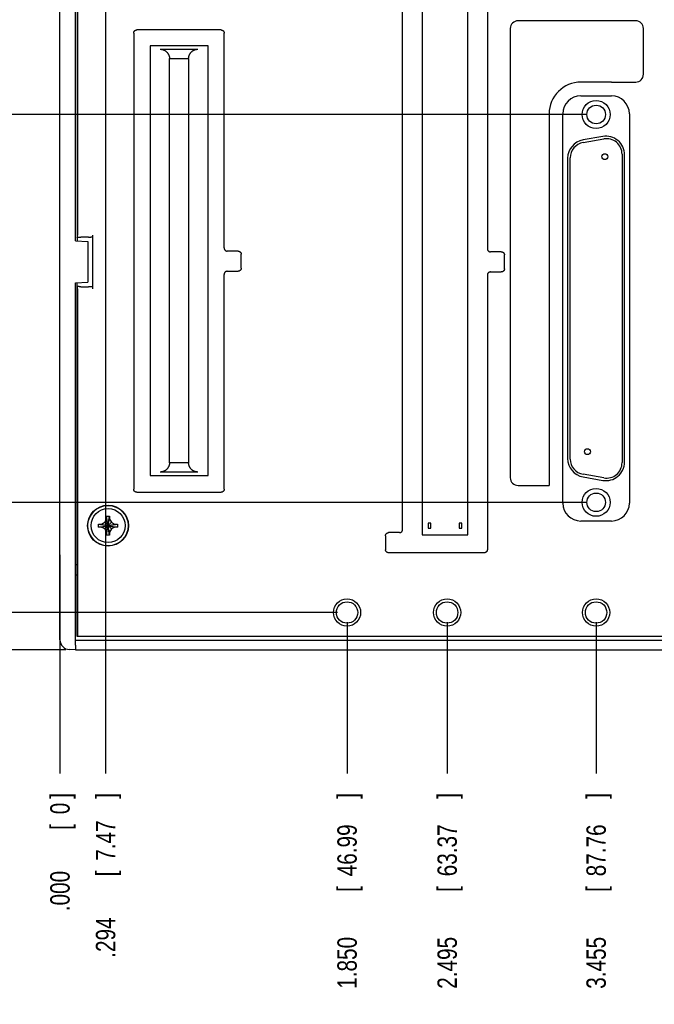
# Model space of a CAD drawing. Header units: inches. Extents: x 0 to 34, y 0 to 22.
# Tile 3 of 29: x 7.2 to 11.3, y 12.1 to 18.5. Entities that reach past the tile are written whole.
import ezdxf

# ---------------------------------------------------------------- set-up
doc = ezdxf.new("R2010")
doc.units = ezdxf.units.IN
doc.header["$LTSCALE"] = 1.87
doc.header["$MEASUREMENT"] = 0
doc.layers.get('0').update_dxf_attribs({"linetype": 'CONTINUOUS'})
doc.layers.add('DIMENSIONS', color=7, linetype='CONTINUOUS')
doc.styles.get("Standard").update_dxf_attribs({"font": 'txt', "width": 0.8})
doc.dimstyles.new('DIMSTYLE_1', dxfattribs={"dimtxt": 0.125, "dimasz": 0.18, "dimexe": 0.18, "dimexo": 0.0625, "dimgap": 0.09, "dimtad": 0, "dimtih": 1, "dimtoh": 1, "dimdec": 3, "dimzin": 4, "dimdsep": 46, "dimtxsty": 'STANDARD', "dimblk": '_FILLED', "dimblk1": '_FILLED', "dimblk2": '_FILLED', "dimcen": 0.09, "dimadec": 0, "dimazin": 0, "dimtp": 0.01, "dimtm": 0.01, "dimtfac": 1, "dimtdec": 3, "dimtofl": 0, "dimtmove": 0, "dimatfit": 3, "dimldrblk": '_FILLED', "dimfxl": 1, "dimtolj": 1, "dimtzin": 4, "dimarcsym": 0})

# ---------------------------------------------------------------- blocks, each defined once
blk = doc.blocks.new('*D18')
at = {"layer": 'DIMENSIONS', "color": 2, "linetype": 'CONTINUOUS'}
blk.add_line((7.7324, 19.125), (7.7324, 13.6295), dxfattribs=at)
at = {"layer": 'DIMENSIONS', "color": 2, "linetype": 'CONTINUOUS', "width": 0.8}
for s, p in [(']', (7.7949, 13.467)), ('7.47', (7.7949, 13.067)), ('[', (7.7949, 12.967)), ('.294', (7.7949, 12.442))]:
    blk.add_text(s, height=0.125, rotation=90, dxfattribs=at).set_placement(p)
blk = doc.blocks.new('_FILLED')
at = {"color": 0, "linetype": 'BYBLOCK'}
blk.add_solid([(0, 0), (-1, 0.174), (-1, -0.174)], dxfattribs=at)
blk = doc.blocks.new('*D19')
at = {"layer": 'DIMENSIONS', "color": 2, "linetype": 'CONTINUOUS'}
blk.add_line((7.4384, 15.0383), (7.4384, 13.6295), dxfattribs=at)
at = {"layer": 'DIMENSIONS', "color": 2, "linetype": 'CONTINUOUS', "width": 0.8}
for s, p in [(']', (7.5009, 13.467)), ('0', (7.5009, 13.367)), ('[', (7.5009, 13.267)), ('.000', (7.5009, 12.742))]:
    blk.add_text(s, height=0.125, rotation=90, dxfattribs=at).set_placement(p)
blk = doc.blocks.new('*D20')
at = {"layer": 'DIMENSIONS', "color": 2, "linetype": 'CONTINUOUS'}
blk.add_line((9.2884, 14.605), (9.2884, 13.6295), dxfattribs=at)
at = {"layer": 'DIMENSIONS', "color": 2, "linetype": 'CONTINUOUS', "width": 0.8}
for s, p in [(']', (9.3509, 13.467)), ('46.99', (9.3509, 12.967)), ('[', (9.3509, 12.867)), ('1.850', (9.3509, 12.242))]:
    blk.add_text(s, height=0.125, rotation=90, dxfattribs=at).set_placement(p)
blk = doc.blocks.new('*D21')
at = {"layer": 'DIMENSIONS', "color": 2, "linetype": 'CONTINUOUS'}
blk.add_line((9.9334, 14.605), (9.9334, 13.6295), dxfattribs=at)
at = {"layer": 'DIMENSIONS', "color": 2, "linetype": 'CONTINUOUS', "width": 0.8}
for s, p in [(']', (9.9959, 13.467)), ('63.37', (9.9959, 12.967)), ('[', (9.9959, 12.867)), ('2.495', (9.9959, 12.242))]:
    blk.add_text(s, height=0.125, rotation=90, dxfattribs=at).set_placement(p)
blk = doc.blocks.new('*D22')
at = {"layer": 'DIMENSIONS', "color": 2, "linetype": 'CONTINUOUS'}
blk.add_line((10.8934, 14.605), (10.8934, 13.6295), dxfattribs=at)
at = {"layer": 'DIMENSIONS', "color": 2, "linetype": 'CONTINUOUS', "width": 0.8}
for s, p in [(']', (10.9559, 13.467)), ('87.76', (10.9559, 12.967)), ('[', (10.9559, 12.867)), ('3.455', (10.9559, 12.242))]:
    blk.add_text(s, height=0.125, rotation=90, dxfattribs=at).set_placement(p)
blk = doc.blocks.new('*D23')
at = {"layer": 'DIMENSIONS', "color": 2, "linetype": 'CONTINUOUS'}
blk.add_line((11.8534, 14.605), (11.8534, 13.6295), dxfattribs=at)
at = {"layer": 'DIMENSIONS', "color": 2, "linetype": 'CONTINUOUS', "width": 0.8}
for s, p in [(']', (11.9159, 13.467)), ('112.14', (11.9159, 12.867)), ('[', (11.9159, 12.767)), ('4.415', (11.9159, 12.142))]:
    blk.add_text(s, height=0.125, rotation=90, dxfattribs=at).set_placement(p)
blk = doc.blocks.new('*D24')
at = {"layer": 'DIMENSIONS', "color": 2, "linetype": 'CONTINUOUS'}
blk.add_line((12.8134, 14.605), (12.8134, 13.6295), dxfattribs=at)
at = {"layer": 'DIMENSIONS', "color": 2, "linetype": 'CONTINUOUS', "width": 0.8}
for s, p in [(']', (12.8759, 13.467)), ('136.53', (12.8759, 12.867)), ('[', (12.8759, 12.767)), ('5.375', (12.8759, 12.142))]:
    blk.add_text(s, height=0.125, rotation=90, dxfattribs=at).set_placement(p)
blk = doc.blocks.new('*D25')
at = {"layer": 'DIMENSIONS', "color": 2, "linetype": 'CONTINUOUS'}
blk.add_line((13.7734, 14.605), (13.7734, 13.6295), dxfattribs=at)
at = {"layer": 'DIMENSIONS', "color": 2, "linetype": 'CONTINUOUS', "width": 0.8}
for s, p in [(']', (13.8359, 13.467)), ('160.91', (13.8359, 12.867)), ('[', (13.8359, 12.767)), ('6.335', (13.8359, 12.142))]:
    blk.add_text(s, height=0.125, rotation=90, dxfattribs=at).set_placement(p)
blk = doc.blocks.new('*D26')
at = {"layer": 'DIMENSIONS', "color": 2, "linetype": 'CONTINUOUS'}
blk.add_line((14.7334, 14.605), (14.7334, 13.6295), dxfattribs=at)
at = {"layer": 'DIMENSIONS', "color": 2, "linetype": 'CONTINUOUS', "width": 0.8}
for s, p in [(']', (14.7959, 13.467)), ('185.29', (14.7959, 12.867)), ('[', (14.7959, 12.767)), ('7.295', (14.7959, 12.142))]:
    blk.add_text(s, height=0.125, rotation=90, dxfattribs=at).set_placement(p)
blk = doc.blocks.new('*D27')
at = {"layer": 'DIMENSIONS', "color": 2, "linetype": 'CONTINUOUS'}
blk.add_line((15.6934, 14.605), (15.6934, 13.6295), dxfattribs=at)
at = {"layer": 'DIMENSIONS', "color": 2, "linetype": 'CONTINUOUS', "width": 0.8}
for s, p in [(']', (15.7559, 13.467)), ('209.68', (15.7559, 12.867)), ('[', (15.7559, 12.767)), ('8.255', (15.7559, 12.142))]:
    blk.add_text(s, height=0.125, rotation=90, dxfattribs=at).set_placement(p)
blk = doc.blocks.new('*D28')
at = {"layer": 'DIMENSIONS', "color": 2, "linetype": 'CONTINUOUS'}
blk.add_line((16.6534, 14.605), (16.6534, 13.6295), dxfattribs=at)
at = {"layer": 'DIMENSIONS', "color": 2, "linetype": 'CONTINUOUS', "width": 0.8}
for s, p in [(']', (16.7159, 13.467)), ('234.06', (16.7159, 12.867)), ('[', (16.7159, 12.767)), ('9.215', (16.7159, 12.142))]:
    blk.add_text(s, height=0.125, rotation=90, dxfattribs=at).set_placement(p)
blk = doc.blocks.new('*D29')
at = {"layer": 'DIMENSIONS', "color": 2, "linetype": 'CONTINUOUS'}
blk.add_line((9.2259, 14.6675), (6.7509, 14.6675), dxfattribs=at)
at = {"layer": 'DIMENSIONS', "color": 2, "linetype": 'CONTINUOUS', "width": 0.8}
for s, p in [('.240', (5.6634, 14.605)), ('[', (6.1884, 14.605)), ('6.1', (6.2884, 14.605)), (']', (6.5884, 14.605))]:
    blk.add_text(s, height=0.125, dxfattribs=at).set_placement(p)
blk = doc.blocks.new('*D30')
at = {"layer": 'DIMENSIONS', "color": 2, "linetype": 'CONTINUOUS'}
blk.add_line((7.4759, 14.4275), (6.7509, 14.4275), dxfattribs=at)
at = {"layer": 'DIMENSIONS', "color": 2, "linetype": 'CONTINUOUS', "width": 0.8}
for s, p in [('.000', (5.8634, 14.365)), ('[', (6.3884, 14.365)), ('0', (6.4884, 14.365)), (']', (6.5884, 14.365))]:
    blk.add_text(s, height=0.125, dxfattribs=at).set_placement(p)
blk = doc.blocks.new('*D31')
at = {"layer": 'DIMENSIONS', "color": 2, "linetype": 'CONTINUOUS'}
blk.add_line((10.8309, 15.3775), (6.7509, 15.3775), dxfattribs=at)
at = {"layer": 'DIMENSIONS', "color": 2, "linetype": 'CONTINUOUS', "width": 0.8}
for s, p in [('.950', (5.4634, 15.315)), ('[', (5.9884, 15.315)), ('24.13', (6.0884, 15.315)), (']', (6.5884, 15.315))]:
    blk.add_text(s, height=0.125, dxfattribs=at).set_placement(p)
blk = doc.blocks.new('*D32')
at = {"layer": 'DIMENSIONS', "color": 2, "linetype": 'CONTINUOUS'}
blk.add_line((10.8309, 17.8775), (6.7509, 17.8775), dxfattribs=at)
at = {"layer": 'DIMENSIONS', "color": 2, "linetype": 'CONTINUOUS', "width": 0.8}
for s, p in [('3.450', (5.3634, 17.815)), ('[', (5.9884, 17.815)), ('87.63', (6.0884, 17.815)), (']', (6.5884, 17.815))]:
    blk.add_text(s, height=0.125, dxfattribs=at).set_placement(p)
blk = doc.blocks.new('*D33')
at = {"layer": 'DIMENSIONS', "color": 2, "linetype": 'CONTINUOUS'}
blk.add_line((9.8709, 19.1875), (6.7509, 19.1875), dxfattribs=at)
at = {"layer": 'DIMENSIONS', "color": 2, "linetype": 'CONTINUOUS', "width": 0.8}
for s, p in [('4.760', (5.3634, 19.125)), ('[', (5.9884, 19.125)), ('120.9', (6.0884, 19.125)), (']', (6.5884, 19.125))]:
    blk.add_text(s, height=0.125, dxfattribs=at).set_placement(p)
blk = doc.blocks.new('*D34')
at = {"layer": 'DIMENSIONS', "color": 2, "linetype": 'CONTINUOUS'}
blk.add_line((7.6699, 19.1875), (6.7509, 19.1875), dxfattribs=at)
at = {"layer": 'DIMENSIONS', "color": 2, "linetype": 'CONTINUOUS', "width": 0.8}
for s, p in [('4.760', (5.3634, 19.125)), ('[', (5.9884, 19.125)), ('120.9', (6.0884, 19.125)), (']', (6.5884, 19.125))]:
    blk.add_text(s, height=0.125, dxfattribs=at).set_placement(p)

msp = doc.modelspace()

# ---------------------------------------------------------------- linework, layer by layer
at = {"color": 7, "linetype": 'CONTINUOUS'}
for p, q in [((7.4384, 14.4913), (7.4384, 19.3636)), ((7.5384, 17.0625), (7.5384, 19.3975)), ((7.5484, 19.3425), (7.5484, 17.0619)), ((7.5512, 19.3397), (7.5512, 17.1006)), ((10.1924, 18.7825), (10.1924, 17.0125)), ((9.7719, 18.6875), (9.7719, 15.1675)), ((10.0669, 15.1675), (10.0669, 18.6875)), ((9.6464, 15.2025), (9.6464, 18.6525)), ((11.1484, 18.4815), (10.3904, 18.4815)), ((8.4764, 18.4225), (7.9334, 18.4225)), ((10.3404, 18.4315), (10.3404, 15.5365)), ((11.1984, 18.1365), (11.1984, 18.4315)), ((7.9134, 18.4025), (7.9134, 15.4625)), ((8.4964, 17.017), (8.4964, 18.4025)), ((8.0194, 18.3205), (8.0194, 15.5505)), ((8.3924, 18.3205), (8.0194, 18.3205)), ((8.0844, 18.298), (8.3274, 18.298)), ((8.3924, 15.5505), (8.3924, 18.3205)), ((8.1444, 15.633), (8.1444, 18.238)), ((8.1444, 18.238), (8.2674, 18.238)), ((8.2674, 18.238), (8.2674, 15.633)), ((10.9924, 18.0865), (10.7954, 18.0865)), ((10.9924, 18.0861), (11.1484, 18.0865)), ((10.7944, 17.9976), (10.9924, 17.9976)), ((10.5904, 17.8815), (10.5904, 15.4865)), ((10.6792, 15.3725), (10.6792, 17.8825)), ((11.1076, 17.8825), (11.1076, 15.3725)), ((10.809, 17.6965), (10.943, 17.7201)), ((10.9361, 17.7356), (10.8091, 17.7132)), ((10.7099, 17.5951), (10.7099, 15.6598)), ((10.7264, 15.6569), (10.7264, 17.598)), ((11.0604, 17.6216), (11.0604, 15.6333)), ((11.0769, 15.6375), (11.0769, 17.6175)), ((7.5488, 17.0853), (7.5509, 17.0906)), ((7.6234, 17.0875), (7.5738, 17.0875)), ((7.6484, 17.1006), (7.6484, 16.7544)), ((7.5384, 17.0625), (7.6184, 17.0583)), ((7.6184, 17.0583), (7.6184, 16.7966)), ((8.5864, 16.997), (8.5164, 16.997)), ((8.6064, 16.887), (8.6064, 16.977)), ((10.2824, 16.9925), (10.2124, 16.9925)), ((10.3024, 16.8825), (10.3024, 16.9725)), ((8.4964, 15.4625), (8.4964, 16.847)), ((8.5164, 16.867), (8.5864, 16.867)), ((10.1924, 16.8425), (10.1924, 15.0725)), ((10.2124, 16.8625), (10.2824, 16.8625)), ((7.5384, 16.7925), (7.6184, 16.7966)), ((7.5384, 14.4574), (7.5384, 16.7925)), ((7.5484, 14.5125), (7.5484, 16.793)), ((7.5509, 16.7643), (7.5488, 16.7696)), ((7.5738, 16.7675), (7.6234, 16.7675)), ((7.5512, 16.7544), (7.5512, 14.5152)), ((8.2674, 15.633), (8.1444, 15.633)), ((8.0194, 15.5505), (8.3924, 15.5505)), ((8.3274, 15.573), (8.0844, 15.573)), ((10.943, 15.5348), (10.809, 15.5584)), ((10.3904, 15.4865), (10.5911, 15.4865)), ((10.8091, 15.5417), (10.9361, 15.5193)), ((7.9334, 15.4425), (8.4764, 15.4425)), ((7.6876, 15.2369), (7.8093, 15.218)), ((7.6876, 15.218), (7.8093, 15.2369)), ((7.6882, 15.237), (7.7064, 15.237)), ((7.7064, 15.237), (7.727, 15.2488)), ((7.7064, 15.237), (7.7904, 15.218)), ((7.7064, 15.218), (7.7904, 15.237)), ((7.727, 15.2488), (7.7389, 15.2695)), ((7.7698, 15.2061), (7.727, 15.2488)), ((7.727, 15.2061), (7.7698, 15.2488)), ((7.7579, 15.1666), (7.7389, 15.2883)), ((7.7389, 15.1666), (7.7579, 15.2883)), ((7.7389, 15.2695), (7.7389, 15.2877)), ((7.7579, 15.1855), (7.7389, 15.2695)), ((7.7389, 15.1855), (7.7579, 15.2695)), ((7.7579, 15.2877), (7.7579, 15.2695)), ((7.7579, 15.2695), (7.7698, 15.2488)), ((7.7698, 15.2488), (7.7904, 15.237)), ((7.7904, 15.237), (7.8087, 15.237)), ((9.8104, 15.243), (9.8104, 15.212)), ((9.8284, 15.243), (9.8104, 15.243)), ((9.8284, 15.212), (9.8284, 15.243)), ((10.0104, 15.243), (10.0104, 15.212)), ((10.0284, 15.243), (10.0104, 15.243)), ((10.0284, 15.212), (10.0284, 15.243)), ((10.9924, 15.2573), (10.7944, 15.2573)), ((7.7064, 15.218), (7.6882, 15.218)), ((7.727, 15.2061), (7.7064, 15.218)), ((7.7389, 15.1855), (7.727, 15.2061)), ((7.7389, 15.1672), (7.7389, 15.1855)), ((7.7698, 15.2061), (7.7579, 15.1855)), ((7.7579, 15.1855), (7.7579, 15.1672)), ((7.7904, 15.218), (7.7698, 15.2061)), ((7.8087, 15.218), (7.7904, 15.218)), ((9.6264, 15.1825), (9.5564, 15.1825)), ((9.8104, 15.212), (9.8284, 15.212)), ((10.0104, 15.212), (10.0284, 15.212)), ((9.5364, 15.1625), (9.5364, 15.0725)), ((9.7719, 15.1675), (10.0669, 15.1675)), ((10.1724, 15.0525), (9.5564, 15.0525)), ((7.5384, 14.9775), (7.5484, 14.9778)), ((7.5484, 14.9075), (7.5384, 14.9075)), ((17.0184, 14.4875), (7.5384, 14.4875)), ((7.5484, 14.5125), (7.5512, 14.5152)), ((16.9784, 14.5125), (7.5484, 14.5125)), ((7.5512, 14.5152), (17.0056, 14.5152)), ((7.5384, 14.4275), (7.4987, 14.4288)), ((7.5384, 14.4275), (17.0184, 14.4275))]:
    msp.add_line(p, q, dxfattribs=at)
for centre, radius in [((10.8934, 17.8775), 0.09), ((10.8934, 17.8775), 0.06), ((10.9494, 17.6055), 0.019), ((10.8374, 15.704), 0.019), ((10.8934, 15.3775), 0.09), ((10.8934, 15.3775), 0.06), ((7.7484, 15.2275), 0.1317), ((7.7484, 15.2275), 0.13), ((7.7484, 15.2275), 0.1095), ((9.2884, 14.6675), 0.0875), ((9.2884, 14.6675), 0.069), ((9.9334, 14.6675), 0.0875), ((9.9334, 14.6675), 0.069), ((10.8934, 14.6675), 0.0875), ((10.8934, 14.6675), 0.069)]:
    msp.add_circle(centre, radius, dxfattribs=at)
for centre, radius, start, end in [((10.3904, 18.4315), 0.05, 90, 180), ((11.1484, 18.4315), 0.05, 0, 90), ((11.1484, 18.1365), 0.05, 270, 360), ((10.7954, 17.8815), 0.205, 90, 180), ((10.7944, 17.8825), 0.1152, 90, 180), ((10.9924, 17.8825), 0.1152, 0, 90), ((10.8299, 17.5951), 0.12, 100, 180), ((10.9569, 17.6175), 0.12, 0, 100), ((10.9604, 17.6216), 0.1, 0, 100), ((10.8264, 17.598), 0.1, 100, 180), ((10.8299, 15.6598), 0.12, 180, 260), ((10.8264, 15.6569), 0.1, 180, 260), ((10.9569, 15.6375), 0.12, 260, 360), ((10.9604, 15.6333), 0.1, 260, 360), ((10.3904, 15.5365), 0.05, 180, 270), ((10.7944, 15.3725), 0.1152, 180, 270), ((10.9924, 15.3725), 0.1152, 270, 0), ((7.5009, 14.4913), 0.0625, 180, 268)]:
    msp.add_arc(centre, radius, start, end, dxfattribs=at)
for points, knots in [([(7.9134, 18.4025), (7.9134, 18.4031), (7.9135, 18.4044), (7.9138, 18.4064), (7.9142, 18.4083), (7.9149, 18.4101), (7.9157, 18.4119), (7.9168, 18.4136), (7.9179, 18.4152), (7.9192, 18.4166), (7.9207, 18.4179), (7.9223, 18.4191), (7.924, 18.4201), (7.9257, 18.421), (7.9276, 18.4216), (7.9295, 18.4221), (7.9314, 18.4224), (7.9328, 18.4225), (7.9334, 18.4225)], [0, 0, 0, 0, 0.06236, 0.12502, 0.187678, 0.250028, 0.31237, 0.375015, 0.43766, 0.5, 0.56234, 0.624985, 0.68763, 0.749972, 0.812322, 0.87498, 0.93764, 1, 1, 1, 1]), ([(8.4764, 18.4225), (8.4771, 18.4225), (8.4784, 18.4224), (8.4803, 18.4221), (8.4822, 18.4216), (8.4841, 18.421), (8.4859, 18.4201), (8.4875, 18.4191), (8.4891, 18.4179), (8.4906, 18.4166), (8.4919, 18.4152), (8.4931, 18.4136), (8.4941, 18.4119), (8.4949, 18.4101), (8.4956, 18.4083), (8.4961, 18.4064), (8.4963, 18.4044), (8.4964, 18.4031), (8.4964, 18.4025)], [0, 0, 0, 0, 0.06236, 0.12502, 0.187678, 0.250028, 0.31237, 0.375015, 0.43766, 0.5, 0.56234, 0.624985, 0.68763, 0.749972, 0.812322, 0.87498, 0.93764, 1, 1, 1, 1]), ([(8.0844, 18.298), (8.0856, 18.298), (8.0879, 18.2979), (8.0913, 18.2976), (8.0948, 18.2971), (8.0983, 18.2964), (8.1018, 18.2954), (8.1052, 18.2943), (8.1087, 18.2929), (8.1122, 18.2912), (8.1156, 18.2893), (8.119, 18.2871), (8.1223, 18.2846), (8.1255, 18.2818), (8.1286, 18.2786), (8.1315, 18.2752), (8.1343, 18.2714), (8.1368, 18.2673), (8.139, 18.2629), (8.1409, 18.2583), (8.1425, 18.2534), (8.1436, 18.2484), (8.1443, 18.2432), (8.1444, 18.2397), (8.1444, 18.238)], [0, 0, 0, 0, 0.036711, 0.073635, 0.110798, 0.148298, 0.186448, 0.225303, 0.264872, 0.305427, 0.347085, 0.389834, 0.433841, 0.479228, 0.525938, 0.574037, 0.62358, 0.674427, 0.72656, 0.779835, 0.833932, 0.888744, 0.944174, 1, 1, 1, 1]), ([(8.2674, 18.238), (8.2674, 18.2397), (8.2676, 18.2432), (8.2682, 18.2484), (8.2694, 18.2534), (8.2709, 18.2583), (8.2728, 18.2629), (8.275, 18.2673), (8.2775, 18.2714), (8.2803, 18.2752), (8.2832, 18.2786), (8.2863, 18.2818), (8.2896, 18.2846), (8.2929, 18.2871), (8.2962, 18.2893), (8.2997, 18.2912), (8.3031, 18.2929), (8.3066, 18.2943), (8.3101, 18.2954), (8.3135, 18.2964), (8.317, 18.2971), (8.3205, 18.2976), (8.3239, 18.2979), (8.3263, 18.298), (8.3274, 18.298)], [0, 0, 0, 0, 0.055826, 0.111256, 0.166068, 0.220165, 0.27344, 0.325573, 0.37642, 0.425963, 0.474062, 0.520772, 0.566159, 0.610166, 0.652915, 0.694573, 0.735128, 0.774697, 0.813551, 0.851702, 0.889202, 0.926365, 0.963289, 1, 1, 1, 1]), ([(7.5488, 17.0853), (7.5488, 17.0854), (7.549, 17.0856), (7.5494, 17.0858), (7.55, 17.086), (7.5508, 17.0861), (7.5517, 17.0863), (7.5529, 17.0865), (7.5542, 17.0866), (7.5557, 17.0868), (7.5573, 17.0869), (7.5591, 17.087), (7.5609, 17.0871), (7.5629, 17.0872), (7.565, 17.0873), (7.5671, 17.0874), (7.5693, 17.0874), (7.5715, 17.0874), (7.573, 17.0875), (7.5738, 17.0875)], [0, 0, 0, 0, 0.010619, 0.027709, 0.052071, 0.083838, 0.122823, 0.168845, 0.221462, 0.280384, 0.345002, 0.414953, 0.489507, 0.568234, 0.650335, 0.735307, 0.822332, 0.910822, 1, 1, 1, 1]), ([(7.5509, 17.0906), (7.5509, 17.0906), (7.5509, 17.0908), (7.551, 17.0911), (7.551, 17.0915), (7.551, 17.092), (7.5511, 17.0927), (7.5511, 17.0934), (7.5511, 17.0943), (7.5512, 17.0952), (7.5512, 17.0962), (7.5512, 17.0972), (7.5512, 17.0983), (7.5512, 17.0994), (7.5512, 17.1002), (7.5512, 17.1006)], [0, 0, 0, 0, 0.01692, 0.046429, 0.088214, 0.141878, 0.206565, 0.28168, 0.365951, 0.458628, 0.558142, 0.663565, 0.773197, 0.88589, 1, 1, 1, 1]), ([(7.6234, 17.0875), (7.6242, 17.0875), (7.6257, 17.0875), (7.628, 17.0875), (7.6302, 17.0875), (7.6324, 17.0876), (7.6345, 17.0877), (7.6365, 17.0878), (7.6384, 17.0879), (7.6402, 17.088), (7.6418, 17.0882), (7.6433, 17.0883), (7.6446, 17.0885), (7.6457, 17.0886), (7.6467, 17.0888), (7.6474, 17.089), (7.6479, 17.0892), (7.6483, 17.0894), (7.6484, 17.0896), (7.6484, 17.0896)], [0, 0, 0, 0, 0.090926, 0.181118, 0.269748, 0.35619, 0.439573, 0.519363, 0.594713, 0.665168, 0.72996, 0.788708, 0.84078, 0.885877, 0.923555, 0.953648, 0.976017, 0.990957, 1, 1, 1, 1]), ([(8.4964, 17.017), (8.4964, 17.0163), (8.4965, 17.015), (8.4968, 17.013), (8.4972, 17.0111), (8.4979, 17.0093), (8.4987, 17.0075), (8.4998, 17.0058), (8.5009, 17.0042), (8.5022, 17.0028), (8.5037, 17.0015), (8.5053, 17.0003), (8.507, 16.9993), (8.5087, 16.9984), (8.5106, 16.9978), (8.5125, 16.9973), (8.5144, 16.997), (8.5158, 16.997), (8.5164, 16.997)], [0, 0, 0, 0, 0.06236, 0.12502, 0.187678, 0.250028, 0.31237, 0.375015, 0.43766, 0.5, 0.56234, 0.624985, 0.68763, 0.749972, 0.812322, 0.87498, 0.93764, 1, 1, 1, 1]), ([(10.1924, 17.0125), (10.1924, 17.0118), (10.1925, 17.0105), (10.1928, 17.0085), (10.1932, 17.0066), (10.1939, 17.0048), (10.1947, 17.003), (10.1958, 17.0013), (10.1969, 16.9997), (10.1982, 16.9983), (10.1997, 16.997), (10.2013, 16.9958), (10.203, 16.9948), (10.2047, 16.9939), (10.2066, 16.9933), (10.2085, 16.9928), (10.2104, 16.9925), (10.2118, 16.9925), (10.2124, 16.9925)], [0, 0, 0, 0, 0.06236, 0.12502, 0.187678, 0.250028, 0.31237, 0.375015, 0.43766, 0.5, 0.56234, 0.624985, 0.68763, 0.749972, 0.812322, 0.87498, 0.93764, 1, 1, 1, 1]), ([(8.5864, 16.997), (8.5871, 16.997), (8.5884, 16.9969), (8.5903, 16.9966), (8.5922, 16.9961), (8.5941, 16.9955), (8.5959, 16.9946), (8.5975, 16.9936), (8.5991, 16.9924), (8.6006, 16.9911), (8.6019, 16.9897), (8.6031, 16.9881), (8.6041, 16.9864), (8.6049, 16.9846), (8.6056, 16.9828), (8.6061, 16.9809), (8.6063, 16.9789), (8.6064, 16.9776), (8.6064, 16.977)], [0, 0, 0, 0, 0.06236, 0.12502, 0.187678, 0.250028, 0.31237, 0.375015, 0.43766, 0.5, 0.56234, 0.624985, 0.68763, 0.749972, 0.812322, 0.87498, 0.93764, 1, 1, 1, 1]), ([(10.2824, 16.9925), (10.2831, 16.9925), (10.2844, 16.9924), (10.2863, 16.9921), (10.2882, 16.9916), (10.2901, 16.991), (10.2919, 16.9901), (10.2935, 16.9891), (10.2951, 16.9879), (10.2966, 16.9866), (10.2979, 16.9852), (10.2991, 16.9836), (10.3001, 16.9819), (10.3009, 16.9801), (10.3016, 16.9783), (10.3021, 16.9764), (10.3023, 16.9744), (10.3024, 16.9731), (10.3024, 16.9725)], [0, 0, 0, 0, 0.06236, 0.12502, 0.187678, 0.250028, 0.31237, 0.375015, 0.43766, 0.5, 0.56234, 0.624985, 0.68763, 0.749972, 0.812322, 0.87498, 0.93764, 1, 1, 1, 1]), ([(8.6064, 16.887), (8.6064, 16.8863), (8.6063, 16.885), (8.6061, 16.883), (8.6056, 16.8811), (8.6049, 16.8793), (8.6041, 16.8775), (8.6031, 16.8758), (8.6019, 16.8742), (8.6006, 16.8728), (8.5991, 16.8715), (8.5975, 16.8703), (8.5959, 16.8693), (8.5941, 16.8684), (8.5922, 16.8678), (8.5903, 16.8673), (8.5884, 16.867), (8.5871, 16.867), (8.5864, 16.867)], [0, 0, 0, 0, 0.06236, 0.12502, 0.187678, 0.250028, 0.31237, 0.375015, 0.43766, 0.5, 0.56234, 0.624985, 0.68763, 0.749972, 0.812322, 0.87498, 0.93764, 1, 1, 1, 1]), ([(10.3024, 16.8825), (10.3024, 16.8818), (10.3023, 16.8805), (10.3021, 16.8785), (10.3016, 16.8766), (10.3009, 16.8748), (10.3001, 16.873), (10.2991, 16.8713), (10.2979, 16.8697), (10.2966, 16.8683), (10.2951, 16.867), (10.2935, 16.8658), (10.2919, 16.8648), (10.2901, 16.8639), (10.2882, 16.8633), (10.2863, 16.8628), (10.2844, 16.8625), (10.2831, 16.8625), (10.2824, 16.8625)], [0, 0, 0, 0, 0.06236, 0.12502, 0.187678, 0.250028, 0.31237, 0.375015, 0.43766, 0.5, 0.56234, 0.624985, 0.68763, 0.749972, 0.812322, 0.87498, 0.93764, 1, 1, 1, 1]), ([(8.5164, 16.867), (8.5158, 16.867), (8.5144, 16.8669), (8.5125, 16.8666), (8.5106, 16.8661), (8.5087, 16.8655), (8.507, 16.8646), (8.5053, 16.8636), (8.5037, 16.8624), (8.5022, 16.8611), (8.5009, 16.8597), (8.4998, 16.8581), (8.4987, 16.8564), (8.4979, 16.8546), (8.4972, 16.8528), (8.4968, 16.8509), (8.4965, 16.8489), (8.4964, 16.8476), (8.4964, 16.847)], [0, 0, 0, 0, 0.06236, 0.12502, 0.187678, 0.250028, 0.31237, 0.375015, 0.43766, 0.5, 0.56234, 0.624985, 0.68763, 0.749972, 0.812322, 0.87498, 0.93764, 1, 1, 1, 1]), ([(10.2124, 16.8625), (10.2118, 16.8625), (10.2104, 16.8624), (10.2085, 16.8621), (10.2066, 16.8616), (10.2047, 16.861), (10.203, 16.8601), (10.2013, 16.8591), (10.1997, 16.8579), (10.1982, 16.8566), (10.1969, 16.8552), (10.1958, 16.8536), (10.1947, 16.8519), (10.1939, 16.8501), (10.1932, 16.8483), (10.1928, 16.8464), (10.1925, 16.8444), (10.1924, 16.8431), (10.1924, 16.8425)], [0, 0, 0, 0, 0.06236, 0.12502, 0.187678, 0.250028, 0.31237, 0.375015, 0.43766, 0.5, 0.56234, 0.624985, 0.68763, 0.749972, 0.812322, 0.87498, 0.93764, 1, 1, 1, 1]), ([(7.5738, 16.7675), (7.573, 16.7675), (7.5715, 16.7675), (7.5693, 16.7675), (7.5671, 16.7675), (7.565, 16.7676), (7.5629, 16.7677), (7.5609, 16.7678), (7.5591, 16.7679), (7.5573, 16.768), (7.5557, 16.7681), (7.5542, 16.7683), (7.5529, 16.7684), (7.5517, 16.7686), (7.5508, 16.7688), (7.55, 16.769), (7.5494, 16.7691), (7.549, 16.7693), (7.5488, 16.7695), (7.5488, 16.7696)], [0, 0, 0, 0, 0.089178, 0.177668, 0.264693, 0.349665, 0.431766, 0.510493, 0.585047, 0.654998, 0.719616, 0.778538, 0.831155, 0.877177, 0.916162, 0.947929, 0.972291, 0.989381, 1, 1, 1, 1]), ([(7.5512, 16.7544), (7.5512, 16.7547), (7.5512, 16.7555), (7.5512, 16.7566), (7.5512, 16.7577), (7.5512, 16.7587), (7.5512, 16.7597), (7.5511, 16.7606), (7.5511, 16.7615), (7.5511, 16.7622), (7.551, 16.7629), (7.551, 16.7634), (7.551, 16.7638), (7.5509, 16.7641), (7.5509, 16.7643), (7.5509, 16.7643)], [0, 0, 0, 0, 0.11411, 0.226803, 0.336435, 0.441858, 0.541372, 0.634049, 0.71832, 0.793435, 0.858122, 0.911786, 0.953571, 0.98308, 1, 1, 1, 1]), ([(7.6484, 16.7653), (7.6484, 16.7653), (7.6483, 16.7655), (7.6479, 16.7657), (7.6474, 16.7659), (7.6467, 16.7661), (7.6457, 16.7663), (7.6446, 16.7664), (7.6433, 16.7666), (7.6418, 16.7668), (7.6402, 16.7669), (7.6384, 16.767), (7.6365, 16.7671), (7.6345, 16.7672), (7.6324, 16.7673), (7.6302, 16.7674), (7.628, 16.7674), (7.6257, 16.7674), (7.6242, 16.7675), (7.6234, 16.7675)], [0, 0, 0, 0, 0.009043, 0.023983, 0.046352, 0.076445, 0.114123, 0.15922, 0.211292, 0.27004, 0.334832, 0.405287, 0.480637, 0.560427, 0.64381, 0.730252, 0.818882, 0.909074, 1, 1, 1, 1]), ([(8.1444, 15.633), (8.1444, 15.6312), (8.1443, 15.6277), (8.1436, 15.6225), (8.1425, 15.6175), (8.1409, 15.6126), (8.139, 15.608), (8.1368, 15.6036), (8.1343, 15.5995), (8.1315, 15.5957), (8.1286, 15.5923), (8.1255, 15.5892), (8.1223, 15.5863), (8.119, 15.5838), (8.1156, 15.5816), (8.1122, 15.5797), (8.1087, 15.578), (8.1052, 15.5766), (8.1018, 15.5755), (8.0983, 15.5745), (8.0948, 15.5738), (8.0913, 15.5733), (8.0879, 15.573), (8.0856, 15.573), (8.0844, 15.573)], [0, 0, 0, 0, 0.055826, 0.111256, 0.166068, 0.220165, 0.27344, 0.325573, 0.37642, 0.425963, 0.474062, 0.520772, 0.566159, 0.610166, 0.652915, 0.694573, 0.735128, 0.774697, 0.813551, 0.851702, 0.889202, 0.926365, 0.963289, 1, 1, 1, 1]), ([(8.3274, 15.573), (8.3263, 15.573), (8.3239, 15.573), (8.3205, 15.5733), (8.317, 15.5738), (8.3135, 15.5745), (8.3101, 15.5755), (8.3066, 15.5766), (8.3031, 15.578), (8.2997, 15.5797), (8.2962, 15.5816), (8.2929, 15.5838), (8.2896, 15.5863), (8.2863, 15.5892), (8.2832, 15.5923), (8.2803, 15.5957), (8.2775, 15.5995), (8.275, 15.6036), (8.2728, 15.608), (8.2709, 15.6126), (8.2694, 15.6175), (8.2682, 15.6225), (8.2676, 15.6277), (8.2674, 15.6312), (8.2674, 15.633)], [0, 0, 0, 0, 0.036711, 0.073635, 0.110798, 0.148298, 0.186448, 0.225303, 0.264872, 0.305427, 0.347085, 0.389834, 0.433841, 0.479228, 0.525938, 0.574037, 0.62358, 0.674427, 0.72656, 0.779835, 0.833932, 0.888744, 0.944174, 1, 1, 1, 1]), ([(7.9334, 15.4425), (7.9328, 15.4425), (7.9314, 15.4425), (7.9295, 15.4428), (7.9276, 15.4433), (7.9257, 15.4439), (7.924, 15.4448), (7.9223, 15.4458), (7.9207, 15.447), (7.9192, 15.4483), (7.9179, 15.4497), (7.9168, 15.4513), (7.9157, 15.453), (7.9149, 15.4548), (7.9142, 15.4566), (7.9138, 15.4585), (7.9135, 15.4605), (7.9134, 15.4618), (7.9134, 15.4625)], [0, 0, 0, 0, 0.06236, 0.12502, 0.187678, 0.250028, 0.31237, 0.375015, 0.43766, 0.5, 0.56234, 0.624985, 0.68763, 0.749972, 0.812322, 0.87498, 0.93764, 1, 1, 1, 1]), ([(8.4964, 15.4625), (8.4964, 15.4618), (8.4963, 15.4605), (8.4961, 15.4585), (8.4956, 15.4566), (8.4949, 15.4548), (8.4941, 15.453), (8.4931, 15.4513), (8.4919, 15.4497), (8.4906, 15.4483), (8.4891, 15.447), (8.4875, 15.4458), (8.4859, 15.4448), (8.4841, 15.4439), (8.4822, 15.4433), (8.4803, 15.4428), (8.4784, 15.4425), (8.4771, 15.4425), (8.4764, 15.4425)], [0, 0, 0, 0, 0.06236, 0.12502, 0.187678, 0.250028, 0.31237, 0.375015, 0.43766, 0.5, 0.56234, 0.624985, 0.68763, 0.749972, 0.812322, 0.87498, 0.93764, 1, 1, 1, 1]), ([(7.6874, 15.2275), (7.6874, 15.2285), (7.6874, 15.2306), (7.6875, 15.2338), (7.6875, 15.2359), (7.6876, 15.2369)], [0, 0, 0, 0, 0.333651, 0.66705, 1, 1, 1, 1]), ([(7.6876, 15.2369), (7.6876, 15.2369), (7.6878, 15.2369), (7.688, 15.2369), (7.6881, 15.237), (7.6882, 15.237)], [0, 0, 0, 0, 0.333117, 0.666389, 1, 1, 1, 1]), ([(7.7389, 15.2883), (7.7405, 15.2884), (7.7437, 15.2884), (7.7484, 15.2885), (7.7532, 15.2884), (7.7563, 15.2884), (7.7579, 15.2883)], [0, 0, 0, 0, 0.249818, 0.5, 0.750182, 1, 1, 1, 1]), ([(7.7389, 15.2877), (7.7389, 15.2878), (7.7389, 15.2879), (7.7389, 15.2881), (7.7389, 15.2882), (7.7389, 15.2883)], [0, 0, 0, 0, 0.333592, 0.666883, 1, 1, 1, 1]), ([(7.7579, 15.2883), (7.7579, 15.2882), (7.7579, 15.2881), (7.7579, 15.2879), (7.7579, 15.2878), (7.7579, 15.2877)], [0, 0, 0, 0, 0.333117, 0.66645, 1, 1, 1, 1]), ([(7.8087, 15.237), (7.8087, 15.237), (7.8089, 15.2369), (7.8091, 15.2369), (7.8092, 15.2369), (7.8093, 15.2369)], [0, 0, 0, 0, 0.333611, 0.666883, 1, 1, 1, 1]), ([(7.8093, 15.2369), (7.8093, 15.2359), (7.8094, 15.2338), (7.8094, 15.2306), (7.8094, 15.2285), (7.8094, 15.2275)], [0, 0, 0, 0, 0.332959, 0.666356, 1, 1, 1, 1]), ([(7.6876, 15.218), (7.6875, 15.219), (7.6875, 15.2211), (7.6874, 15.2243), (7.6874, 15.2264), (7.6874, 15.2275)], [0, 0, 0, 0, 0.332959, 0.666356, 1, 1, 1, 1]), ([(7.6882, 15.218), (7.6881, 15.218), (7.688, 15.218), (7.6878, 15.218), (7.6876, 15.218), (7.6876, 15.218)], [0, 0, 0, 0, 0.333611, 0.666883, 1, 1, 1, 1]), ([(7.8093, 15.218), (7.8092, 15.218), (7.8091, 15.218), (7.8089, 15.218), (7.8087, 15.218), (7.8087, 15.218)], [0, 0, 0, 0, 0.333117, 0.666389, 1, 1, 1, 1]), ([(7.8094, 15.2275), (7.8094, 15.2264), (7.8094, 15.2243), (7.8094, 15.2211), (7.8093, 15.219), (7.8093, 15.218)], [0, 0, 0, 0, 0.333651, 0.66705, 1, 1, 1, 1]), ([(9.5364, 15.1625), (9.5364, 15.1631), (9.5365, 15.1644), (9.5368, 15.1664), (9.5372, 15.1683), (9.5379, 15.1701), (9.5387, 15.1719), (9.5398, 15.1736), (9.5409, 15.1752), (9.5422, 15.1766), (9.5437, 15.1779), (9.5453, 15.1791), (9.547, 15.1801), (9.5487, 15.181), (9.5506, 15.1816), (9.5525, 15.1821), (9.5544, 15.1824), (9.5558, 15.1825), (9.5564, 15.1825)], [0, 0, 0, 0, 0.06236, 0.12502, 0.187678, 0.250028, 0.31237, 0.375015, 0.43766, 0.5, 0.56234, 0.624985, 0.68763, 0.749972, 0.812322, 0.87498, 0.93764, 1, 1, 1, 1]), ([(9.6264, 15.1825), (9.6271, 15.1825), (9.6284, 15.1825), (9.6303, 15.1828), (9.6322, 15.1833), (9.6341, 15.1839), (9.6359, 15.1848), (9.6375, 15.1858), (9.6391, 15.187), (9.6406, 15.1883), (9.6419, 15.1897), (9.6431, 15.1913), (9.6441, 15.193), (9.6449, 15.1948), (9.6456, 15.1966), (9.6461, 15.1985), (9.6463, 15.2005), (9.6464, 15.2018), (9.6464, 15.2025)], [0, 0, 0, 0, 0.06236, 0.12502, 0.187678, 0.250028, 0.31237, 0.375015, 0.43766, 0.5, 0.56234, 0.624985, 0.68763, 0.749972, 0.812322, 0.87498, 0.93764, 1, 1, 1, 1]), ([(7.7389, 15.1666), (7.7389, 15.1667), (7.7389, 15.1668), (7.7389, 15.167), (7.7389, 15.1671), (7.7389, 15.1672)], [0, 0, 0, 0, 0.333117, 0.66645, 1, 1, 1, 1]), ([(7.7579, 15.1666), (7.7563, 15.1666), (7.7532, 15.1665), (7.7484, 15.1664), (7.7437, 15.1665), (7.7405, 15.1666), (7.7389, 15.1666)], [0, 0, 0, 0, 0.249818, 0.5, 0.750182, 1, 1, 1, 1]), ([(7.7579, 15.1672), (7.7579, 15.1671), (7.7579, 15.167), (7.7579, 15.1668), (7.7579, 15.1667), (7.7579, 15.1666)], [0, 0, 0, 0, 0.333592, 0.666883, 1, 1, 1, 1]), ([(9.5564, 15.0525), (9.5558, 15.0525), (9.5544, 15.0525), (9.5525, 15.0528), (9.5506, 15.0533), (9.5487, 15.0539), (9.547, 15.0548), (9.5453, 15.0558), (9.5437, 15.057), (9.5422, 15.0583), (9.5409, 15.0597), (9.5398, 15.0613), (9.5387, 15.063), (9.5379, 15.0648), (9.5372, 15.0666), (9.5368, 15.0685), (9.5365, 15.0705), (9.5364, 15.0718), (9.5364, 15.0725)], [0, 0, 0, 0, 0.06236, 0.12502, 0.187678, 0.250028, 0.31237, 0.375015, 0.43766, 0.5, 0.56234, 0.624985, 0.68763, 0.749972, 0.812322, 0.87498, 0.93764, 1, 1, 1, 1]), ([(10.1924, 15.0725), (10.1924, 15.0718), (10.1923, 15.0705), (10.1921, 15.0685), (10.1916, 15.0666), (10.1909, 15.0648), (10.1901, 15.063), (10.1891, 15.0613), (10.1879, 15.0597), (10.1866, 15.0583), (10.1851, 15.057), (10.1835, 15.0558), (10.1819, 15.0548), (10.1801, 15.0539), (10.1782, 15.0533), (10.1763, 15.0528), (10.1744, 15.0525), (10.1731, 15.0525), (10.1724, 15.0525)], [0, 0, 0, 0, 0.06236, 0.12502, 0.187678, 0.250028, 0.31237, 0.375015, 0.43766, 0.5, 0.56234, 0.624985, 0.68763, 0.749972, 0.812322, 0.87498, 0.93764, 1, 1, 1, 1]), ([(7.5384, 14.4574), (7.5384, 14.4566), (7.5384, 14.4548), (7.5384, 14.4523), (7.5384, 14.4497), (7.5384, 14.4472), (7.5384, 14.4448), (7.5384, 14.4425), (7.5384, 14.4403), (7.5384, 14.4382), (7.5384, 14.4363), (7.5384, 14.4345), (7.5384, 14.4329), (7.5384, 14.4315), (7.5384, 14.4303), (7.5384, 14.4293), (7.5384, 14.4285), (7.5384, 14.428), (7.5384, 14.4276), (7.5384, 14.4275), (7.5384, 14.4275)], [0, 0, 0, 0, 0.086873, 0.173396, 0.258606, 0.341853, 0.422501, 0.499935, 0.573562, 0.642821, 0.70718, 0.766148, 0.819275, 0.866156, 0.906435, 0.939804, 0.966014, 0.984867, 0.996224, 1, 1, 1, 1])]:
    msp.add_open_spline(points, degree=3, knots=knots, dxfattribs=at)

# ---------------------------------------------------------------- dimensions: what is measured, and where the dimension line sits
at = {"layer": 'DIMENSIONS', "color": 2, "linetype": 'CONTINUOUS'}
for feature_location, offset, dtype, origin, picture, middle in [((9.8709, 19.1875), (-3.12, 0), 0, (9.9334, 14.4275), '*D33', (6.0259, 19.1875)), ((7.6699, 19.1875), (-0.919, 0), 0, (7.7324, 14.4275), '*D34', (6.0259, 19.1875)), ((7.7324, 19.125), (0, -5.4954), 1, (7.4384, 15.1008), '*D18', (7.7324, 13.0045)), ((10.8309, 17.8775), (-4.08, 0), 0, (10.8934, 14.4275), '*D32', (6.0259, 17.8775)), ((10.8309, 15.3775), (-4.08, 0), 0, (10.8934, 14.4275), '*D31', (6.0759, 15.3775)), ((7.4384110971, 15.038295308), (0, -1.408753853), 1, (7.4384110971, 15.100795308), '*D19', (7.4384110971, 13.154541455)), ((9.2259, 14.6675), (-2.475, 0), 0, (7.5384, 14.4275), '*D29', (6.1759, 14.6675)), ((9.2884, 14.605), (0, -0.9754), 1, (7.4384, 14.6675), '*D20', (9.2884, 12.9045)), ((9.9334, 14.605), (0, -0.9754), 1, (7.4384, 14.6675), '*D21', (9.9334, 12.9045)), ((10.8934, 14.605), (0, -0.9754), 1, (7.4384, 14.6675), '*D22', (10.8934, 12.9045)), ((11.8534, 14.605), (0, -0.9754), 1, (7.4384, 14.6675), '*D23', (11.8534, 12.8545)), ((12.8134, 14.605), (0, -0.9754), 1, (7.4384, 14.6675), '*D24', (12.8134, 12.8545)), ((13.7734, 14.605), (0, -0.9754), 1, (7.4384, 14.6675), '*D25', (13.7734, 12.8545)), ((14.7334, 14.605), (0, -0.9754), 1, (7.4384, 14.6675), '*D26', (14.7334, 12.8545)), ((15.6934, 14.605), (0, -0.9754), 1, (7.4384, 14.6675), '*D27', (15.6934, 12.8545)), ((16.6534, 14.605), (0, -0.9754), 1, (7.4384, 14.6675), '*D28', (16.6534, 12.8545)), ((7.4759110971, 14.4274541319), (-0.725, 0), 0, (7.5384110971, 14.4274541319), '*D30', (6.2759110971, 14.4274541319))]:
    dim = msp.add_ordinate_dim(feature_location=feature_location, offset=offset, dtype=dtype, origin=origin, dimstyle='DIMSTYLE_1', dxfattribs=at)
    dim.commit()
    dim.dimension.update_dxf_attribs({"geometry": picture, "text_midpoint": middle})

doc.saveas('drawing.dxf')
